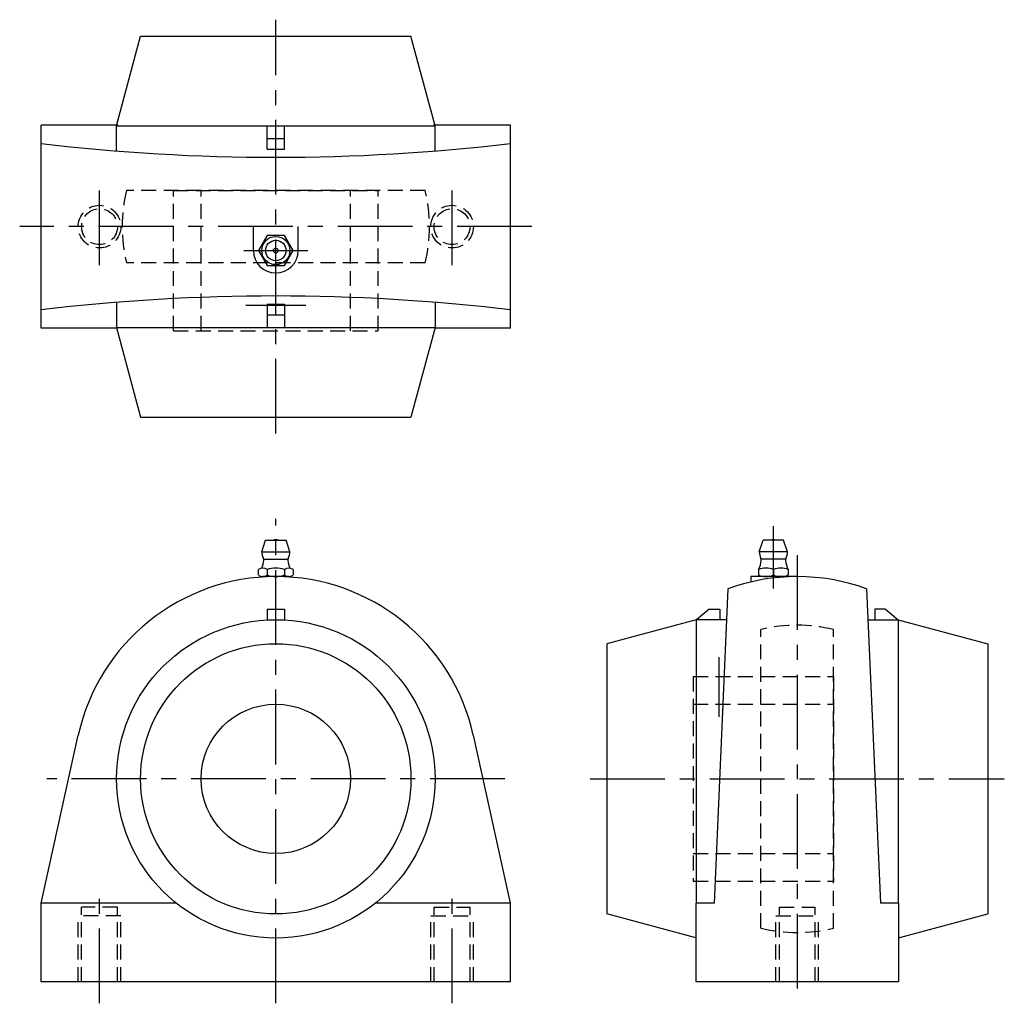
# Model space of a CAD drawing. Extents: x -60 to 171, y -5 to 226.
import ezdxf

# ---------------------------------------------------------------- set-up
doc = ezdxf.new("R2010")
doc.units = 0
doc.header["$LTSCALE"] = 14
doc.header["$MEASUREMENT"] = 0
doc.linetypes.add('CENTER', pattern=[2, 1.25, -0.25, 0.25, -0.25])
doc.linetypes.add('HIDDEN', pattern=[0.375, 0.25, -0.125])
doc.layers.get('0').update_dxf_attribs({"linetype": 'CONTINUOUS'})
doc.layers.add('CENTER', color=1, linetype='CENTER')
doc.layers.add('HIDDEN', color=3, linetype='HIDDEN')

msp = doc.modelspace()

# ---------------------------------------------------------------- linework, layer by layer
for p, q in [((-37.3, 200.65), (-31.67, 221.65)), ((-31.67, 221.65), (31.67, 221.65)), ((37.3, 200.65), (31.67, 221.65)), ((-55, 153.25), (-55, 200.75)), ((-36.97, 200.75), (-55, 200.75)), ((55, 200.75), (36.97, 200.75)), ((55, 153.25), (55, 200.75)), ((-37.3, 194.74), (-37.3, 200.65)), ((-37.3, 200.65), (37.3, 200.65)), ((-2, 200.63), (2, 200.63)), ((-2, 195.15), (-2, 200.63)), ((2, 195.15), (2, 200.63)), ((37.3, 194.74), (37.3, 200.65)), ((-2, 197.65), (2, 197.65)), ((-2, 195.15), (2, 195.15)), ((-5.25, 171.4), (-5.25, 177)), ((5.25, 171.4), (5.25, 177)), ((-37.3, 159.26), (-37.3, 153.35)), ((37.3, 159.26), (37.3, 153.35)), ((-2, 158.85), (-2, 153.37)), ((-2, 158.85), (2, 158.85)), ((2, 158.85), (2, 153.37)), ((-2, 156.35), (2, 156.35)), ((-37.27, 153.25), (-55, 153.25)), ((-37.3, 153.35), (37.3, 153.35)), ((-37.3, 153.35), (-31.67, 132.35)), ((-2, 153.37), (2, 153.37)), ((37.3, 153.35), (31.67, 132.35)), ((55, 153.25), (37.27, 153.25)), ((-31.67, 132.35), (31.67, 132.35)), ((-3.3, 100.8), (-2.4, 103.5)), ((-2.4, 103.5), (2.4, 103.5)), ((3.3, 100.8), (2.4, 103.5)), ((113.27, 100.8), (114.17, 103.5)), ((118.97, 103.5), (114.17, 103.5)), ((119.87, 100.8), (118.97, 103.5)), ((-3.3, 100.8), (3.3, 100.8)), ((119.87, 100.8), (113.27, 100.8)), ((-2.8, 99.05), (2.8, 99.05)), ((119.37, 99.05), (113.77, 99.05)), ((-4.04, 95.37), (-4.04, 96.63)), ((3.03, 95), (-3.03, 95)), ((-2.02, 96.63), (-2.02, 95.37)), ((2.02, 96.63), (2.02, 95.37)), ((4.04, 96.63), (4.04, 95.37)), ((111.32, 95), (111.32, 93.74)), ((122.17, 95), (111.32, 95)), ((113.07, 96.63), (113.07, 95.37)), ((118.32, 95), (114.82, 95)), ((116.57, 96.63), (116.57, 95.37)), ((120.07, 96.63), (120.07, 95.37)), ((105.92, 92.13), (102.67, 18.5)), ((138.42, 92.13), (141.67, 18.5)), ((-2, 87.4), (-2, 84.85)), ((-2, 87.4), (2, 87.4)), ((2, 87.4), (2, 84.85)), ((101.52, 87.4), (98.54, 84.9)), ((101.52, 87.4), (104.02, 87.4)), ((104.02, 87.4), (104.02, 84.9)), ((140.32, 87.4), (140.32, 84.9)), ((142.82, 87.4), (140.32, 87.4)), ((142.82, 87.4), (145.8, 84.9)), ((98.52, 84.9), (77.52, 79.27)), ((105.6, 84.9), (98.52, 84.9)), ((98.52, 84.9), (98.52, 18.5)), ((138.74, 84.9), (145.82, 84.9)), ((145.82, 84.9), (145.82, 18.5)), ((145.82, 84.9), (166.82, 79.27)), ((77.52, 79.27), (77.52, 15.93)), ((166.82, 79.27), (166.82, 15.93)), ((-55, 18.5), (-46.28, 57.86)), ((55, 18.5), (46.28, 57.86)), ((-55, 0), (-55, 18.5)), ((-23.33, 18.5), (-55, 18.5)), ((55, 18.5), (23.33, 18.5)), ((55, 0), (55, 18.5)), ((98.42, 18.5), (98.42, 0)), ((102.67, 18.5), (98.42, 18.5)), ((145.92, 18.5), (141.67, 18.5)), ((145.92, 18.5), (145.92, 0)), ((98.42, 10.33), (77.52, 15.93)), ((145.92, 10.33), (166.82, 15.93)), ((55, 0), (-55, 0)), ((145.92, 0), (98.42, 0))]:
    msp.add_line(p, q)
msp.add_lwpolyline([(-2.02, 174.9), (-4.04, 171.4), (-2.02, 167.9), (2.02, 167.9), (4.04, 171.4), (2.02, 174.9)], close=True)
for centre, radius in [((0, 171.4), 3.3), ((0, 171.4), 2.4), ((0, 171.4), 0.555), ((0, 47.6), 37.3), ((0, 47.6), 31.67), ((0, 47.6), 17.5)]:
    msp.add_circle(centre, radius)
for centre, radius, start, end in [((0, 660.26), 467.01, 263.2365, 276.7635), ((0, 171.4), 5.25, 180, 0), ((0, -306.26), 467.01, 83.2365, 96.7635), ((0, 102.01), 1.59, 69.555, 110.445), ((116.57, 102.01), 1.59, 69.555, 110.445), ((0, 100.8), 3.3, 180, 208.0616), ((-3.62, 98.87), 0.8, 353.8983, 28.0616), ((3.62, 98.87), 0.8, 151.9384, 186.1017), ((0, 100.8), 3.3, 331.9384, 0), ((116.57, 100.8), 3.3, 180, 208.0616), ((112.95, 98.87), 0.8, 353.8983, 28.0616), ((120.19, 98.87), 0.8, 151.9384, 186.1017), ((116.57, 100.8), 3.3, 331.9384, 0), ((-3.03, 95.44), 1.56, 49.7398, 130.2602), ((-8.79, 99.42), 6, 336.1715, 353.8983), ((0, 91.3), 5.7, 69.2291, 110.7709), ((3.03, 95.44), 1.56, 49.7398, 130.2602), ((8.79, 99.42), 6, 186.1017, 203.8285), ((114.82, 92.68), 4.32, 66.1022, 113.8978), ((107.78, 99.42), 6, 332.3723, 353.8983), ((118.32, 92.68), 4.32, 66.1022, 113.8978), ((125.36, 99.42), 6, 186.1017, 207.6277), ((0, 47.6), 47.4, 12.497, 167.503), ((-3.03, 96.56), 1.56, 229.7398, 310.2602), ((0, 100.7), 5.7, 249.2291, 290.7709), ((3.03, 96.56), 1.56, 229.7398, 310.2602), ((122.17, 47.6), 47.4, 69.9508, 110.0492), ((114.82, 99.32), 4.32, 246.1022, 293.8978), ((118.32, 99.32), 4.32, 246.1022, 293.8978)]:
    msp.add_arc(centre, radius, start, end)
at = {"layer": 'CENTER'}
for p, q in [((0, 128.5), (0, 225.5)), ((-41.3, 168), (-41.3, 186)), ((41.3, 168), (41.3, 186)), ((60, 177), (-60, 177)), ((-7.51, 171.4), (7.51, 171.4)), ((-7, 158.6), (7, 158.6)), ((0, -5), (0, 108.5)), ((116.57, 92.18), (116.57, 106.78)), ((122.17, 100), (122.17, -5)), ((103.77, 76.1), (103.77, 62.1)), ((53.67, 47.6), (-53.67, 47.6)), ((73.67, 47.6), (170.67, 47.6)), ((-41.3, -5), (-41.3, 22.5)), ((41.3, -5), (41.3, 22.5))]:
    msp.add_line(p, q, dxfattribs=at)
at = {"layer": 'HIDDEN'}
for p, q in [((34.98, 185.5), (-34.98, 185.5)), ((-24, 152.6), (-24, 185.5)), ((-24, 185.5), (24, 185.5)), ((-17.5, 152.6), (-17.5, 185.5)), ((17.5, 152.6), (17.5, 185.5)), ((24, 152.6), (24, 185.5)), ((34.98, 168.5), (-34.98, 168.5)), ((-24, 152.6), (24, 152.6)), ((113.67, 12.62), (113.67, 82.58)), ((130.67, 12.62), (130.67, 82.58)), ((97.77, 71.6), (97.77, 23.6)), ((97.77, 71.6), (130.67, 71.6)), ((130.67, 71.6), (130.67, 23.6)), ((97.77, 65.1), (130.67, 65.1)), ((97.77, 30.1), (130.67, 30.1)), ((97.77, 23.6), (130.67, 23.6)), ((-37.1, 17.5), (-45.5, 17.5)), ((-45.5, 0), (-45.5, 17.5)), ((-37.1, 0), (-37.1, 17.5)), ((37.1, 17.5), (45.5, 17.5)), ((37.1, 0), (37.1, 17.5)), ((45.5, 0), (45.5, 17.5)), ((117.97, 17.5), (126.37, 17.5)), ((117.97, 0), (117.97, 17.5)), ((126.37, 0), (126.37, 17.5)), ((-36.3, 15.5), (-46.3, 15.5)), ((-46.3, 0), (-46.3, 15.5)), ((-36.3, 0), (-36.3, 15.5)), ((36.3, 15.5), (46.3, 15.5)), ((36.3, 0), (36.3, 15.5)), ((46.3, 0), (46.3, 15.5)), ((117.17, 15.5), (127.17, 15.5)), ((117.17, 0), (117.17, 15.5)), ((127.17, 0), (127.17, 15.5))]:
    msp.add_line(p, q, dxfattribs=at)
for centre, radius in [((-41.3, 177), 5), ((-41.3, 177), 4.2), ((41.3, 177), 5), ((41.3, 177), 4.2)]:
    msp.add_circle(centre, radius, dxfattribs=at)
for centre, start, end in [((0, 177), 166.3429, 193.6571), ((0, 177), 346.3429, 13.6571), ((122.17, 47.6), 76.3429, 103.6571), ((122.17, 47.6), 256.3429, 283.6571)]:
    msp.add_arc(centre, 36, start, end, dxfattribs=at)

doc.saveas('drawing.dxf')
